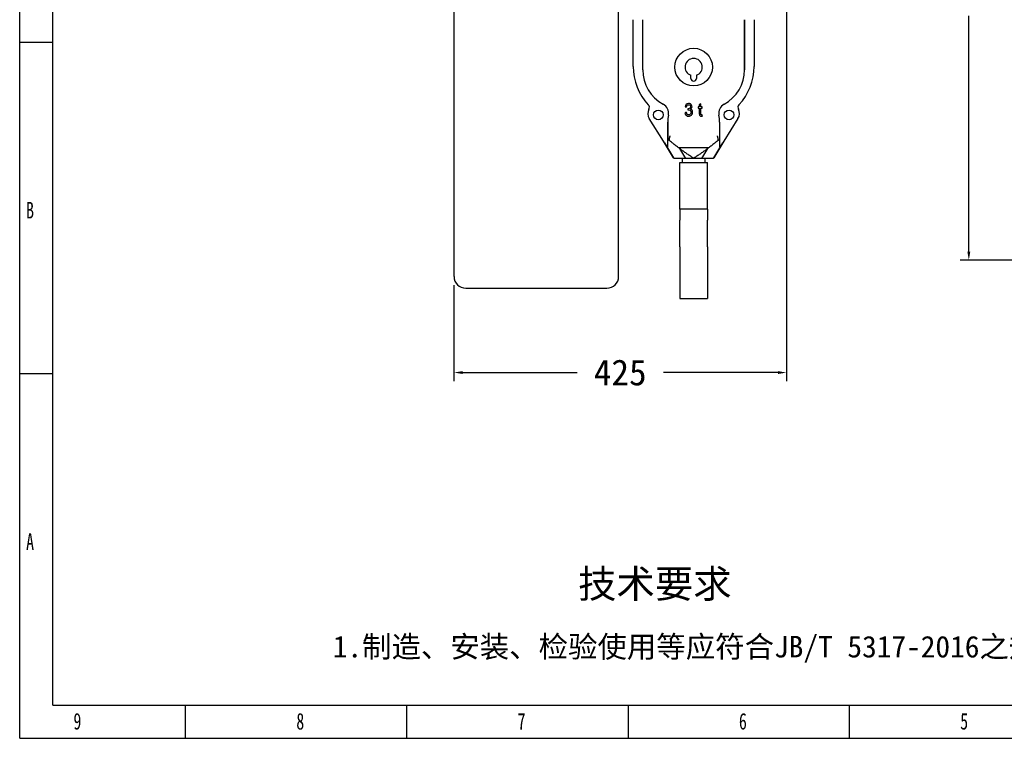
# Model space of a CAD drawing. Header units: millimetres. Extents: x -787 to 1725, y -537 to 1239.
# Tile 1 of 10: x -787 to 469, y -537 to 380. Entities that reach past the tile are written whole.
import ezdxf

# ---------------------------------------------------------------- set-up
doc = ezdxf.new("R2010")
doc.units = ezdxf.units.MM
doc.styles.add('样式 1', font='SimSun.ttf', dxfattribs={"width": 0.7, "height": 2.5})
doc.dimstyles.get("Standard").update_dxf_attribs({"dimtxt": 33, "dimasz": 11, "dimexe": 11, "dimexo": 11, "dimgap": 11, "dimtad": 0, "dimtih": 1, "dimtoh": 1, "dimdsep": 46, "dimtxsty": 'Standard', "dimcen": 0.09, "dimadec": 0, "dimazin": 0, "dimtfac": 1, "dimtofl": 0, "dimtmove": 0, "dimatfit": 3, "dimfxl": 0, "dimtolj": 1, "dimtzin": 0, "dimarcsym": 0})

# ---------------------------------------------------------------- blocks, each defined once
blk = doc.blocks.new('图框')
at = {"lineweight": -3}
for p, q in [((0, 0), (0, 1603.2)), ((38.2, 38.2), (38.2, 1565)), ((38.2, 801.6), (0, 801.6)), ((38.2, 419.9), (0, 419.9)), ((38.2, 38.2), (2229.1, 38.2)), ((190.9, 0), (190.9, 38.2)), ((445.6, 0), (445.6, 38.2)), ((700.4, 38.2), (700.4, 0)), ((955.2, 38.2), (955.2, 0)), ((0, 0), (2267.3, 0))]:
    blk.add_line(p, q, dxfattribs=at)
at = {"lineweight": -3, "attachment_point": 1, "style": '样式 1'}
for s, insert, char_height, width in [('{\\fSimSun|b0|i0|c134|p2;B}', (7.4, 617.9), 19.085, 9.189), ('{\\fSimSun|b0|i0|c134|p2;A}', (7.4, 236.2), 19.085, 11.558), ('9', (61.9, 29.2), 19.1, 11.005), ('8', (318.5, 29.2), 19.1, 9.306), ('7', (573.3, 29.2), 19.1, 8.643), ('{\\fSimSun|b0|i0|c134|p2;6}', (828.1, 29.2), 19.085, 10.165), ('{\\fSimSun|b0|i0|c134|p2;5}', (1082.9, 29.2), 19.085, 11.005)]:
    blk.add_mtext(s, dxfattribs=dict(at, insert=insert, char_height=char_height, width=width))
at = {"lineweight": -3, "attachment_point": 1}
for s, insert, char_height, width in [('{\\fSimSun|b0|i0|c134|p2;技术要求}', (642.9, 194.2), 32.397, 267.651), ('{\\fSimSun|b0|i0|c134|p2;1.制造、安装、检验使用等应符合JB/T 5317-2016之规定}', (360.4, 118), 24.838, 962.738)]:
    blk.add_mtext(s, dxfattribs=dict(at, insert=insert, char_height=char_height, width=width))
blk = doc.blocks.new('*D3')
at = {"color": 0, "lineweight": -2}
for p, q in [((83.6, 751.9), (434.5, 751.9)), ((423.5, 740.9), (423.5, 439.8)), ((423.5, 83.8), (423.5, 384.8)), ((793.5, 72.8), (412.5, 72.8))]:
    blk.add_line(p, q, dxfattribs=at)
at = {"color": 0, "lineweight": 18}
for points in [[(421.7, 740.9), (425.4, 740.9), (423.5, 751.9)], [(421.7, 83.8), (425.4, 83.8), (423.5, 72.8)]]:
    blk.add_solid(points, dxfattribs=at)
at = {"layer": 'Defpoints', "color": 0, "lineweight": 18}
for p in [(72.6, 751.9), (423.5, 72.8), (804.5, 72.8)]:
    blk.add_point(p, dxfattribs=at)
at = {"color": 0, "lineweight": 18, "insert": (423.5, 412.3), "char_height": 33, "attachment_point": 5}
blk.add_mtext('\\A1;680', dxfattribs=at)
blk = doc.blocks.new('*D6')
at = {"color": 0, "lineweight": -2}
for p, q in [((190.9, 533.5), (190.9, -81.6)), ((-233.3, 41.1), (-233.3, -81.6)), ((-222.3, -70.6), (-76.2, -70.6)), ((179.9, -70.6), (33.8, -70.6))]:
    blk.add_line(p, q, dxfattribs=at)
at = {"color": 0, "lineweight": 18}
for points in [[(-222.3, -68.7), (-222.3, -72.4), (-233.3, -70.6)], [(179.9, -68.7), (179.9, -72.4), (190.9, -70.6)]]:
    blk.add_solid(points, dxfattribs=at)
at = {"layer": 'Defpoints', "color": 0, "lineweight": 18}
for p in [(190.9, 544.5), (-233.3, 52.1), (190.9, -70.6)]:
    blk.add_point(p, dxfattribs=at)
at = {"color": 0, "lineweight": 18, "insert": (-21.2, -70.6), "char_height": 33, "attachment_point": 5}
blk.add_mtext('\\A1;425', dxfattribs=at)

msp = doc.modelspace()

# ---------------------------------------------------------------- linework, layer by layer
for p, q in [((-233.266, 52.108), (-233.266, 445.108)), ((-23.266, 52.108), (-23.266, 445.108)), ((-4.528, 320.152), (-4.528, 379.858)), ((-4.528, 320.152), (-4.528, 379.858)), ((7.472, 315.876), (7.472, 379.858)), ((7.472, 315.876), (7.472, 379.858)), ((137.472, 315.876), (137.472, 379.858)), ((137.472, 379.858), (137.472, 315.876)), ((137.472, 379.858), (137.472, 315.876)), ((149.472, 379.858), (149.472, 320.152)), ((149.472, 379.858), (149.472, 320.152)), ((68.972, 304.858), (68.972, 308.93)), ((75.972, 308.93), (75.972, 304.858)), ((33.925, 224.604), (15.91, 253.524)), ((33.925, 224.604), (15.91, 253.524)), ((129.034, 253.524), (111.018, 224.604)), ((39.472, 249.16), (39.472, 225.153)), ((39.472, 225.144), (39.472, 249.16)), ((105.472, 249.16), (105.472, 225.144)), ((35.226, 222.516), (33.925, 224.604)), ((46.939, 203.713), (35.226, 222.516)), ((35.247, 222.482), (46.939, 203.713)), ((39.472, 217.907), (39.472, 225.144)), ((39.472, 217.903), (39.472, 218.425)), ((91.734, 216.358), (53.209, 216.358)), ((54.34, 215.509), (62.221, 202.858)), ((82.723, 202.858), (90.604, 215.509)), ((109.718, 222.516), (98.004, 203.713)), ((98.004, 203.713), (109.696, 222.482)), ((105.472, 225.144), (105.472, 217.907)), ((105.472, 218.426), (105.472, 217.903)), ((111.018, 224.604), (109.718, 222.516)), ((54.794, 202.858), (47.476, 202.858)), ((55.598, 202.858), (54.794, 202.858)), ((72.372, 202.858), (55.598, 202.858)), ((57.622, 202.858), (57.622, 197.758)), ((72.571, 202.858), (72.372, 202.858)), ((89.345, 202.858), (72.571, 202.858)), ((87.322, 197.758), (87.322, 202.858)), ((90.149, 202.858), (89.345, 202.858)), ((97.467, 202.858), (90.149, 202.858)), ((54.972, 175.859), (54.972, 197.758)), ((54.972, 197.758), (89.972, 197.758)), ((89.972, 175.859), (89.972, 197.758)), ((54.972, 138.161), (54.972, 175.859)), ((89.972, 138.161), (89.972, 175.859)), ((89.972, 138.161), (54.972, 138.161)), ((54.972, 138.161), (54.972, 123.797)), ((89.972, 138.161), (89.972, 123.797)), ((54.972, 89.853), (54.972, 123.797)), ((89.972, 89.853), (89.972, 123.797)), ((54.972, 89.853), (54.972, 24.059)), ((89.972, 89.853), (89.972, 24.059)), ((89.982, 54.051), (89.972, 54.051)), ((89.982, 53.371), (89.972, 53.371)), ((89.982, 51.093), (89.972, 51.093)), ((89.982, 51.042), (89.972, 51.042)), ((89.982, 49.592), (89.972, 49.592)), ((89.982, 47.442), (89.972, 47.442)), ((89.982, 44.328), (89.972, 44.328)), ((-218.266, 37.108), (-38.266, 37.108)), ((54.972, 24.059), (89.972, 24.059))]:
    msp.add_line(p, q)
for centre, radius in [((72.472, 319.358), 24), ((27.272, 258.358), 6.2), ((117.672, 258.358), 6.2)]:
    msp.add_circle(centre, radius)
for centre, radius, start, end in [((72.472, 319.358), 11, 288.553005, 251.446995), ((67.472, 320.152), 72, 180, 222.794077), ((67.472, 320.152), 72, 180, 222.794077), ((57.472, 315.876), 50, 180, 241.455048), ((57.472, 315.876), 50, 180, 241.455048), ((57.472, 315.876), 50, 180, 241.455048), ((87.472, 315.876), 50, 298.544952, 0), ((87.472, 315.876), 50, 298.544952, 0), ((87.472, 315.876), 50, 298.544952, 360), ((77.472, 320.152), 72, 317.205923, 0), ((77.472, 320.152), 72, 317.205923, 360), ((72.472, 304.858), 3.5, 180, 0), ((26.265, 259.975), 12.2, 152.782891, 211.920722), ((26.265, 259.975), 12.2, 152.782891, 211.920722), ((10.969, 267.841), 5, 332.782891, 42.794077), ((10.969, 267.841), 5, 332.782891, 42.794077), ((27.272, 260.358), 13.2, 349.794051, 61.455048), ((27.272, 260.358), 13.2, 349.794051, 61.455048), ((27.272, 260.358), 13.2, 349.794051, 61.455048), ((117.672, 260.358), 13.2, 118.544952, 190.205949), ((117.672, 260.358), 13.2, 118.544952, 190.205949), ((117.672, 260.358), 13.2, 118.544952, 190.205949), ((133.974, 267.841), 5, 137.205923, 207.217109), ((133.974, 267.841), 5, 137.205923, 207.217109), ((118.679, 259.975), 12.2, 328.079278, 27.217109), ((118.679, 259.975), 12.2, 328.079278, 27.217109), ((89.472, 249.16), 50, 169.794051, 180), ((89.472, 249.16), 50, 169.794051, 180), ((89.472, 249.16), 50, 169.794051, 180), ((55.472, 249.16), 50, 0, 10.205949), ((55.472, 249.16), 50, 0, 10.205949), ((55.472, 249.16), 50, 0, 10.205949), ((-218.266, 52.108), 15, 180, 270), ((-38.266, 52.108), 15, 270, 0)]:
    msp.add_arc(centre, radius, start, end)
for centre, major_axis, ratio, start_param, end_param in [((42.472, 222.675), (-2.634, 3.306), 0.43424002, 5.66246194, 6.03186718), ((102.472, 222.675), (2.634, 3.306), 0.43424002, 0.25131812, 0.62072336), ((70.705, 218.518), (32.948, -52.89), 0.44934284, 4.71238898, 4.72858404), ((70.705, 218.518), (-32.948, 52.89), 0.44934284, 1.57079633, 1.58699139), ((74.238, 218.518), (32.948, 52.89), 0.44934284, 4.69619392, 4.71238898), ((74.238, 218.518), (-32.948, -52.89), 0.44934284, 1.55460127, 1.57079633)]:
    msp.add_ellipse(centre, major_axis=major_axis, ratio=ratio, start_param=start_param, end_param=end_param)
for points, knots in [([(68.29, 272.363), (67.598, 272.735), (66.844, 272.924), (64.832, 272.924), (63.835, 272.563), (62.235, 271.114), (61.723, 270.091), (61.496, 268.777)], [0, 0, 0, 0, 0.25721154, 0.25721154, 0.62860577, 0.62860577, 1, 1, 1, 1]), ([(63.343, 268.425), (63.481, 269.387), (63.789, 270.108), (64.747, 271.069), (65.343, 271.307), (66.786, 271.307), (67.378, 271.073), (68.294, 270.124), (68.525, 269.53), (68.525, 267.901), (68.209, 267.226), (67.582, 266.788)], [0, 0, 0, 0, 0.18816987, 0.18816987, 0.37790282, 0.37790282, 0.56865039, 0.56865039, 0.75939796, 0.75939796, 1, 1, 1, 1]), ([(64.955, 264.43), (65.474, 264.578), (65.909, 264.651), (67.113, 264.651), (67.817, 264.357), (68.925, 263.186), (69.202, 262.441), (69.202, 260.595), (68.902, 259.801), (67.705, 258.52), (66.971, 258.201), (65.37, 258.201), (64.751, 258.446), (64.243, 258.937)], [0, 0, 0, 0, 0.07571679, 0.07571679, 0.26043249, 0.26043249, 0.44514819, 0.44514819, 0.63909967, 0.63909967, 0.83429817, 0.83429817, 1, 1, 1, 1]), ([(67.582, 266.788), (66.951, 266.354), (66.244, 266.133), (65.382, 266.133), (65.282, 266.141), (65.159, 266.158)], [0, 0, 0, 0, 0.91071429, 0.91071429, 1, 1, 1, 1]), ([(69.725, 258.033), (70.683, 259.003), (71.16, 260.186), (71.16, 262.617), (70.914, 263.477), (69.929, 264.852), (69.24, 265.306), (68.352, 265.523)], [0, 0, 0, 0, 0.40425532, 0.40425532, 0.70212766, 0.70212766, 1, 1, 1, 1]), ([(69.898, 266.878), (70.248, 267.443), (70.421, 268.073), (70.421, 269.494), (70.241, 270.181), (69.875, 270.828)], [0, 0, 0, 0, 0.4870317, 0.4870317, 1, 1, 1, 1]), ([(79.673, 266.919), (79.673, 264.696), (79.673, 262.474), (79.673, 259.072), (79.75, 258.299), (79.9, 257.935)], [0, 0, 0, 0, 0.6534296, 0.6534296, 1, 1, 1, 1]), ([(81.608, 259.064), (81.543, 259.224), (81.508, 259.584), (81.508, 262.403), (81.508, 264.661), (81.508, 266.919)], [0, 0, 0, 0, 0.19893514, 0.19893514, 1, 1, 1, 1]), ([(62.804, 257.828), (63.678, 256.993), (64.774, 256.576), (67.555, 256.576), (68.767, 257.059), (69.725, 258.033)], [0, 0, 0, 0, 0.47441217, 0.47441217, 1, 1, 1, 1]), ([(79.9, 257.935), (80.05, 257.566), (80.308, 257.267), (81.047, 256.817), (81.566, 256.707), (82.647, 256.707), (83.112, 256.764), (83.632, 256.879)], [0, 0, 0, 0, 0.38377193, 0.38377193, 0.76754386, 0.76754386, 1, 1, 1, 1]), ([(83.366, 258.614), (83.032, 258.565), (82.762, 258.54), (82.281, 258.54), (82.074, 258.585), (81.924, 258.68)], [0, 0, 0, 0, 0.432, 0.432, 1, 1, 1, 1]), ([(39.472, 225.144), (39.472, 225.209), (39.475, 225.271), (39.489, 225.392), (39.5, 225.451), (39.529, 225.563), (39.548, 225.616), (39.583, 225.693), (39.596, 225.719), (39.624, 225.767), (39.639, 225.791), (39.687, 225.859), (39.724, 225.9), (39.807, 225.976), (39.854, 226.01), (39.932, 226.055), (39.96, 226.069), (40.017, 226.094), (40.046, 226.106), (40.139, 226.136), (40.206, 226.151), (40.277, 226.161)], [0, 0, 0, 0, 0.125, 0.125, 0.25, 0.25, 0.375, 0.375, 0.4375, 0.4375, 0.5, 0.5, 0.625, 0.625, 0.75, 0.75, 0.8125, 0.8125, 0.875, 0.875, 1, 1, 1, 1]), ([(41.187, 226.021), (41.391, 226.968), (41.602, 227.915), (41.925, 229.335), (42.034, 229.809), (42.198, 230.52), (42.28, 230.875), (42.376, 231.29), (42.417, 231.468), (42.444, 231.586), (42.458, 231.645), (42.472, 231.705)], [0, 0, 0, 0, 0.5, 0.5, 0.75, 0.75, 0.875, 0.9375, 0.96875, 0.96875, 1, 1, 1, 1]), ([(102.472, 231.705), (102.485, 231.645), (102.499, 231.586), (102.527, 231.468), (102.568, 231.29), (102.664, 230.875), (102.746, 230.52), (102.91, 229.809), (103.018, 229.335), (103.341, 227.915), (103.553, 226.968), (103.757, 226.021)], [0, 0, 0, 0, 0.03125, 0.03125, 0.0625, 0.125, 0.25, 0.25, 0.5, 0.5, 1, 1, 1, 1]), ([(104.666, 226.161), (104.738, 226.151), (104.804, 226.136), (104.927, 226.096), (104.983, 226.071), (105.061, 226.027), (105.085, 226.011), (105.121, 225.985), (105.132, 225.977), (105.155, 225.958), (105.166, 225.949), (105.218, 225.902), (105.255, 225.86), (105.32, 225.77), (105.348, 225.722), (105.377, 225.657), (105.383, 225.644), (105.393, 225.618), (105.398, 225.605), (105.413, 225.564), (105.421, 225.536), (105.443, 225.452), (105.454, 225.393), (105.468, 225.272), (105.472, 225.209), (105.472, 225.144)], [0, 0, 0, 0, 0.125, 0.125, 0.25, 0.25, 0.3125, 0.3125, 0.34375, 0.34375, 0.375, 0.375, 0.5, 0.5, 0.625, 0.625, 0.65625, 0.65625, 0.6875, 0.6875, 0.75, 0.75, 0.875, 0.875, 1, 1, 1, 1]), ([(35.226, 222.516), (35.231, 222.508), (35.238, 222.496), (35.245, 222.485), (35.25, 222.477), (35.253, 222.473), (35.265, 222.453), (35.295, 222.406), (35.324, 222.359), (35.383, 222.265), (35.423, 222.203), (35.541, 222.017), (35.62, 221.895), (35.858, 221.53), (36.018, 221.293), (36.258, 220.945), (36.338, 220.831), (36.499, 220.606), (36.661, 220.384), (36.863, 220.115), (36.985, 219.957), (37.067, 219.854), (37.108, 219.802), (37.311, 219.547), (37.475, 219.352), (37.72, 219.074), (37.802, 218.983), (37.925, 218.851), (37.965, 218.808), (38.047, 218.723), (38.088, 218.681), (38.21, 218.558), (38.291, 218.479), (38.452, 218.328), (38.531, 218.256), (38.69, 218.119), (38.768, 218.055), (38.924, 217.935), (39, 217.88), (39.076, 217.83)], [0, 0, 0, 0, 0.00390625, 0.00585937, 0.00585937, 0.0078125, 0.0078125, 0.015625, 0.03125, 0.03125, 0.0625, 0.0625, 0.125, 0.125, 0.25, 0.25, 0.3125, 0.3125, 0.375, 0.4375, 0.46875, 0.46875, 0.5, 0.5, 0.625, 0.625, 0.6875, 0.6875, 0.71875, 0.71875, 0.75, 0.75, 0.8125, 0.8125, 0.875, 0.875, 0.9375, 0.9375, 1, 1, 1, 1]), ([(39.076, 217.83), (39.139, 217.788), (39.196, 217.757), (39.271, 217.73), (39.294, 217.724), (39.321, 217.721), (39.326, 217.72), (39.336, 217.72), (39.351, 217.719), (39.364, 217.721), (39.406, 217.73), (39.431, 217.75), (39.452, 217.79), (39.455, 217.798), (39.461, 217.817), (39.469, 217.846), (39.472, 217.882), (39.472, 217.907)], [0, 0, 0, 0, 0.25, 0.25, 0.375, 0.375, 0.40625, 0.40625, 0.4375, 0.5, 0.5, 0.75, 0.75, 0.8125, 0.8125, 0.875, 1, 1, 1, 1]), ([(72.187, 203.156), (72.177, 203.162), (72.167, 203.169), (72.151, 203.179), (72.146, 203.182), (72.136, 203.189), (72.11, 203.205), (72.043, 203.248), (71.898, 203.341), (71.609, 203.528), (71.032, 203.901), (70.537, 204.223), (69.548, 204.869), (68.889, 205.303), (66.915, 206.612), (65.602, 207.497), (62.984, 209.291), (61.678, 210.2), (59.073, 212.044), (57.775, 212.978), (55.186, 214.874), (53.896, 215.836), (51.325, 217.788), (50.044, 218.778), (47.493, 220.79), (46.223, 221.811), (43.695, 223.889), (42.437, 224.945), (41.187, 226.021)], [0, 0, 0, 0, 0.00097656, 0.00097656, 0.00146484, 0.00146484, 0.00195313, 0.00390625, 0.0078125, 0.015625, 0.03125, 0.0625, 0.0625, 0.125, 0.125, 0.25, 0.25, 0.375, 0.375, 0.5, 0.5, 0.625, 0.625, 0.75, 0.75, 0.875, 0.875, 1, 1, 1, 1]), ([(103.757, 226.021), (102.506, 224.945), (101.248, 223.889), (98.72, 221.811), (97.45, 220.79), (94.899, 218.778), (93.619, 217.788), (91.048, 215.836), (89.757, 214.874), (87.169, 212.978), (85.87, 212.044), (83.266, 210.2), (81.96, 209.291), (79.341, 207.497), (78.028, 206.612), (76.055, 205.303), (75.396, 204.869), (74.407, 204.223), (73.912, 203.901), (73.334, 203.528), (73.045, 203.341), (72.901, 203.248), (72.834, 203.205), (72.808, 203.189), (72.797, 203.182), (72.792, 203.179), (72.777, 203.169), (72.767, 203.162), (72.756, 203.156)], [0, 0, 0, 0, 0.125, 0.125, 0.25, 0.25, 0.375, 0.375, 0.5, 0.5, 0.625, 0.625, 0.75, 0.75, 0.875, 0.875, 0.9375, 0.9375, 0.96875, 0.984375, 0.9921875, 0.99609375, 0.99804687, 0.99853516, 0.99853516, 0.99902344, 0.99902344, 1, 1, 1, 1]), ([(105.472, 217.907), (105.472, 217.856), (105.479, 217.814), (105.504, 217.767), (105.514, 217.754), (105.53, 217.741), (105.533, 217.739), (105.54, 217.735), (105.55, 217.729), (105.562, 217.725), (105.604, 217.716), (105.646, 217.721), (105.709, 217.743), (105.722, 217.749), (105.749, 217.761), (105.791, 217.782), (105.836, 217.809), (105.868, 217.83)], [0, 0, 0, 0, 0.25, 0.25, 0.375, 0.375, 0.40625, 0.40625, 0.4375, 0.5, 0.5, 0.75, 0.75, 0.8125, 0.8125, 0.875, 1, 1, 1, 1]), ([(105.868, 217.83), (105.943, 217.88), (106.02, 217.935), (106.175, 218.055), (106.254, 218.12), (106.412, 218.256), (106.492, 218.328), (106.652, 218.479), (106.733, 218.557), (106.896, 218.721), (106.977, 218.806), (107.1, 218.938), (107.141, 218.983), (107.223, 219.073), (107.264, 219.119), (107.468, 219.352), (107.632, 219.547), (107.876, 219.852), (107.958, 219.956), (108.12, 220.168), (108.282, 220.383), (108.444, 220.605), (108.605, 220.831), (108.685, 220.945), (108.926, 221.293), (109.085, 221.53), (109.323, 221.894), (109.402, 222.017), (109.521, 222.203), (109.56, 222.265), (109.619, 222.359), (109.639, 222.39), (109.669, 222.438), (109.678, 222.453), (109.691, 222.473), (109.693, 222.477), (109.698, 222.485), (109.705, 222.496), (109.713, 222.508), (109.718, 222.516)], [0, 0, 0, 0, 0.0625, 0.0625, 0.125, 0.125, 0.1875, 0.1875, 0.25, 0.25, 0.3125, 0.3125, 0.34375, 0.34375, 0.375, 0.375, 0.5, 0.5, 0.5625, 0.5625, 0.625, 0.6875, 0.6875, 0.75, 0.75, 0.875, 0.875, 0.9375, 0.9375, 0.96875, 0.96875, 0.984375, 0.984375, 0.9921875, 0.9921875, 0.99414063, 0.99414063, 0.99609375, 1, 1, 1, 1])]:
    msp.add_open_spline(points, degree=3, knots=knots)
for points in [[(61.496, 268.777), (62.112, 268.66), (62.727, 268.543), (63.343, 268.425)], [(65.159, 266.158), (65.091, 265.582), (65.023, 265.006), (64.955, 264.43)], [(69.875, 270.828), (69.506, 271.475), (68.979, 271.986), (68.29, 272.363)], [(68.352, 265.523), (69.033, 265.859), (69.552, 266.309), (69.898, 266.878)], [(78.319, 268.45), (78.319, 267.94), (78.319, 267.429), (78.319, 266.919)], [(79.673, 268.45), (79.222, 268.45), (78.77, 268.45), (78.319, 268.45)], [(78.319, 266.919), (78.77, 266.919), (79.222, 266.919), (79.673, 266.919)], [(81.508, 272.498), (80.897, 272.105), (80.285, 271.712), (79.673, 271.319)], [(79.673, 271.319), (79.673, 270.363), (79.673, 269.406), (79.673, 268.45)], [(81.508, 268.45), (81.508, 269.799), (81.508, 271.149), (81.508, 272.498)], [(83.366, 268.45), (82.747, 268.45), (82.128, 268.45), (81.508, 268.45)], [(81.508, 266.919), (82.128, 266.919), (82.747, 266.919), (83.366, 266.919)], [(83.366, 266.919), (83.366, 267.429), (83.366, 267.94), (83.366, 268.45)], [(63.158, 261.344), (62.543, 261.257), (61.927, 261.17), (61.312, 261.082)], [(61.312, 261.082), (61.435, 259.752), (61.935, 258.667), (62.804, 257.828)], [(64.243, 258.937), (63.731, 259.429), (63.37, 260.231), (63.158, 261.344)], [(81.924, 258.68), (81.778, 258.774), (81.674, 258.901), (81.608, 259.064)], [(83.632, 256.879), (83.543, 257.457), (83.455, 258.036), (83.366, 258.614)], [(41.164, 226.029), (41.171, 226.027), (41.179, 226.024), (41.187, 226.021)], [(103.757, 226.021), (103.764, 226.024), (103.772, 226.027), (103.78, 226.029)]]:
    msp.add_open_spline(points, degree=3)

# ---------------------------------------------------------------- block references
at = {"xscale": 1.108057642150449, "yscale": 1.108057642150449, "zscale": 1.108057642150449}
msp.add_blockref('图框', (-787.366, -537.435), dxfattribs=at)

# ---------------------------------------------------------------- dimensions: what is measured, and where the dimension line sits
at = {"lineweight": 18}
dim = msp.add_linear_dim(base=(423.533, 72.758), p1=(72.562, 751.858), p2=(804.516, 72.758), angle=90, text='680', dimstyle='Standard', dxfattribs=at)
dim.commit()
dim.dimension.update_dxf_attribs({"geometry": '*D3', "text_midpoint": (423.533, 412.308)})
dim = msp.add_linear_dim(base=(190.923, -70.56), p1=(-233.266, 52.108), p2=(190.923, 544.533), text='425', dimstyle='Standard', dxfattribs=at)
dim.commit()
dim.dimension.update_dxf_attribs({"geometry": '*D6', "text_midpoint": (-21.171, -70.56)})

doc.saveas('drawing.dxf')
